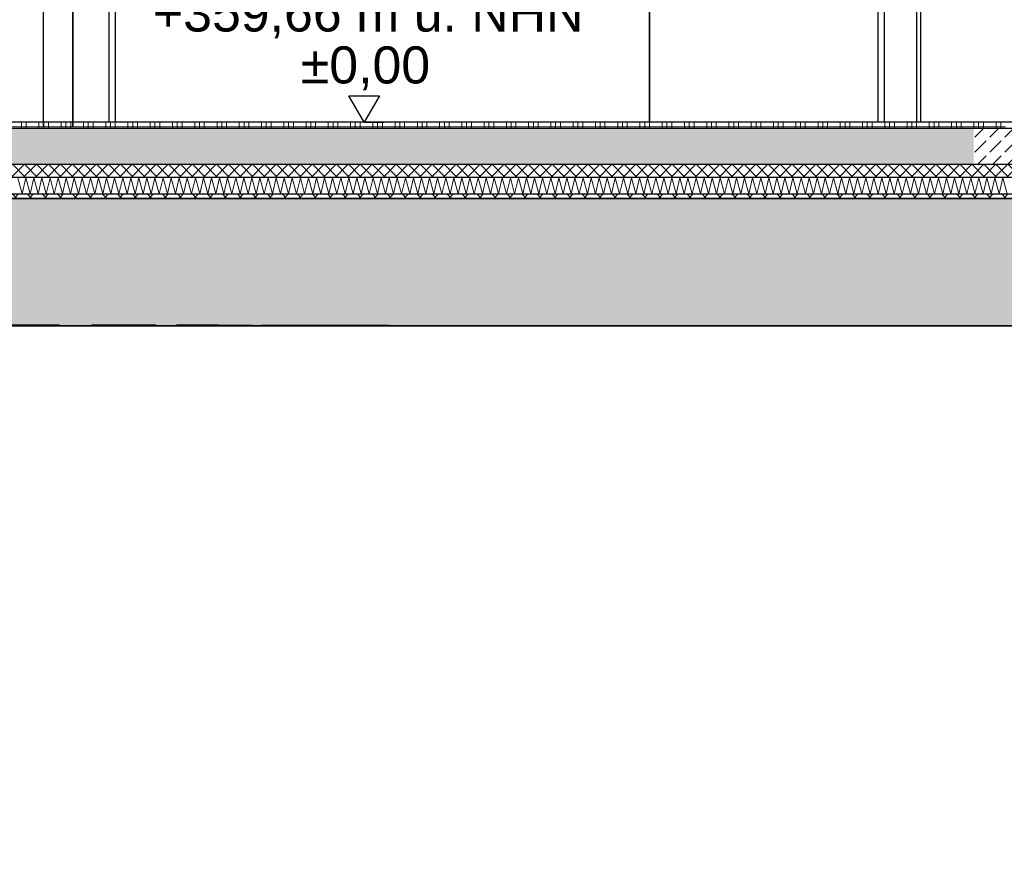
# Model space of a CAD drawing. Header units: metres. Extents: x -27.8 to 39.4, y -22.2 to 2.8.
# Tile 27 of 80: x 4.5 to 6.8, y -11.9 to -9.9. Entities that reach past the tile are written whole.
import ezdxf

# ---------------------------------------------------------------- set-up
doc = ezdxf.new("R2010")
doc.units = ezdxf.units.M
doc.header["$LTSCALE"] = 0.4
doc.header["$MEASUREMENT"] = 0
doc.linetypes.add('Strichlinie', pattern=[0.2, 0.15, -0.05])
doc.linetypes.add('Strichlinie_ lang', pattern=[0.529167, 0.3175, -0.211667])
doc.layers.get('0').update_dxf_attribs({"color": 8, "lineweight": 9})
doc.layers.get('Defpoints').update_dxf_attribs({"color": 8, "lineweight": 9})
for name, color, linetype in [('Neubau_A-Decken', 8, 'Continuous'), ('Neubau_A-STB Wände', 8, 'Continuous'), ('Neubau_A-TB Wände', 8, 'Continuous'), ('Neubau_B-Bodenaufbau', 8, 'Continuous'), ('Neubau_T-Bemaßung', 8, 'Continuous')]:
    doc.layers.add(name, color=color, linetype=linetype)
doc.layers.add('S-Linien _ Schraffuren.2D', color=8, linetype='Continuous', lineweight=9)
doc.styles.add('ERSTELLTER_STIL_2', font='arial.ttf')
doc.dimstyles.new('ERSTELLTER_STIL__1', dxfattribs={"dimtxt": 0.0875, "dimasz": 0.059375, "dimexe": 0.18, "dimexo": 0.0625, "dimgap": 0, "dimtad": 1, "dimzin": 0, "dimdsep": 46, "dimtxsty": 'ERSTELLTER_STIL_2', "dimblk": 'ARROWHEAD_6', "dimblk1": 'ARROWHEAD_6', "dimblk2": 'ARROWHEAD_6', "dimcen": 0.09, "dimclrd": 7, "dimclre": 7, "dimclrt": 7, "dimazin": 0, "dimtfac": 1, "dimtdec": 4, "dimtmove": 0, "dimatfit": 3, "dimfxl": 1, "dimtolj": 1, "dimtzin": 0, "dimarcsym": 0})
pattern_1 = [(45, (388.31789, -10.175), (-0.0176776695, 0.0176776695), []), (135, (388.31789, -10.175), (0.0176776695, 0.0176776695), [])]
pattern_2 = [(45, (388.31789, -10.175), (-0.035355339, 0.035355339), [0.0375, -0.0125]), (45, (388.31789, -10.139645), (-0.035355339, 0.035355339), [0.0375, -0.0125])]
pattern_3 = [(45, (388.31789, -10.175), (-0.0141421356, 0.0141421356), []), (135, (388.31789, -10.175), (0.0141421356, 0.0141421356), [])]

# ---------------------------------------------------------------- blocks, each defined once
blk = doc.blocks.new('ARROWHEAD_6')
at = {"color": 0, "linetype": 'Continuous', "lineweight": 0}
for p, q in [((-0.5, -0.5), (0.5, 0.5)), ((0, 0), (-1, 0))]:
    blk.add_line(p, q, dxfattribs=at)
blk = doc.blocks.new('*D380')
at = {"layer": 'Defpoints', "color": 0, "linetype": 'Continuous', "transparency": 16777216}
for p in [(11.1831, -10.655), (16.03, -10.655), (3.575, -14.405)]:
    blk.add_point(p, dxfattribs=at)
at = {"layer": 'Neubau_T-Bemaßung', "linetype": 'Continuous', "lineweight": -2, "transparency": 16777216}
for p, q in [((15.9675, -10.655), (11.0031, -10.655)), ((11.1831, -10.7144), (11.1831, -12.3528)), ((11.1831, -14.3456), (11.1831, -12.5807)), ((3.6375, -14.405), (11.3631, -14.405))]:
    blk.add_line(p, q, dxfattribs=at)
at = {"layer": 'Neubau_T-Bemaßung', "linetype": 'Continuous', "lineweight": -2, "transparency": 16777216, "xscale": 0.059375, "yscale": 0.059375, "zscale": 0.059375}
for p, rotation in [((11.1831, -10.655), 90), ((11.1831, -14.405), 270)]:
    blk.add_blockref('ARROWHEAD_6', p, dxfattribs=dict(at, rotation=rotation))
at = {"layer": 'Neubau_T-Bemaßung', "linetype": 'Continuous', "transparency": 16777216, "insert": (11.1831, -12.4668), "char_height": 0.0875, "attachment_point": 5, "rotation": 90, "style": 'ERSTELLTER_STIL_2'}
blk.add_mtext('\\A1;3.75', dxfattribs=at)
blk = doc.blocks.new('*D381')
at = {"layer": 'Defpoints', "color": 0, "linetype": 'Continuous', "transparency": 16777216}
for p in [(-0.3, -10.355), (11.1831, -10.355), (16.03, -10.655)]:
    blk.add_point(p, dxfattribs=at)
at = {"layer": 'Neubau_T-Bemaßung', "linetype": 'Continuous', "lineweight": -2, "transparency": 16777216}
for p, q in [((11.1831, -10.2956), (11.1831, -10.2363)), ((-0.2375, -10.355), (11.3631, -10.355)), ((11.1831, -10.355), (11.1831, -10.3917)), ((11.1831, -10.655), (11.1831, -10.6186)), ((15.9675, -10.655), (11.0031, -10.655)), ((11.1831, -10.7144), (11.1831, -10.7737))]:
    blk.add_line(p, q, dxfattribs=at)
at = {"layer": 'Neubau_T-Bemaßung', "linetype": 'Continuous', "lineweight": -2, "transparency": 16777216, "xscale": 0.059375, "yscale": 0.059375, "zscale": 0.059375}
for p, rotation in [((11.1831, -10.355), 270), ((11.1831, -10.655), 90)]:
    blk.add_blockref('ARROWHEAD_6', p, dxfattribs=dict(at, rotation=rotation))
at = {"layer": 'Neubau_T-Bemaßung', "linetype": 'Continuous', "transparency": 16777216, "insert": (11.1831, -10.5051), "char_height": 0.0875, "attachment_point": 5, "rotation": 90, "style": 'ERSTELLTER_STIL_2'}
blk.add_mtext('\\A1;0.30', dxfattribs=at)
blk = doc.blocks.new('*D382')
at = {"layer": 'Defpoints', "color": 0, "linetype": 'Continuous', "transparency": 16777216}
for p in [(-0.3, -10.355), (-0.3, -10.355), (11.0696, -10.355)]:
    blk.add_point(p, dxfattribs=at)
at = {"layer": 'Neubau_T-Bemaßung', "linetype": 'Continuous', "lineweight": -2, "transparency": 16777216}
for p, q in [((11.0696, -10.2956), (11.0696, -10.2363)), ((-0.2375, -10.355), (11.2496, -10.355)), ((-0.2375, -10.355), (11.2496, -10.355)), ((11.0696, -10.4144), (11.0696, -10.4738))]:
    blk.add_line(p, q, dxfattribs=at)
at = {"layer": 'Neubau_T-Bemaßung', "linetype": 'Continuous', "lineweight": -2, "transparency": 16777216, "xscale": 0.059375, "yscale": 0.059375, "zscale": 0.059375}
for rotation in [270, 90]:
    blk.add_blockref('ARROWHEAD_6', (11.0696, -10.355), dxfattribs=dict(at, rotation=rotation))
at = {"layer": 'Neubau_T-Bemaßung', "linetype": 'Continuous', "transparency": 16777216, "insert": (11.1831, -10.2363), "char_height": 0.0875, "attachment_point": 5, "rotation": 90, "style": 'ERSTELLTER_STIL_2'}
blk.add_mtext('\\A1;0.00', dxfattribs=at)
blk = doc.blocks.new('*D383')
at = {"layer": 'Defpoints', "color": 0, "linetype": 'Continuous', "transparency": 16777216}
for p in [(11.0694, -10.175), (33.092, -10.175), (-0.3, -10.355)]:
    blk.add_point(p, dxfattribs=at)
at = {"layer": 'Neubau_T-Bemaßung', "linetype": 'Continuous', "lineweight": -2, "transparency": 16777216}
for p, q in [((11.0694, -10.175), (11.0694, -10.0772)), ((33.0295, -10.175), (10.8894, -10.175)), ((11.0694, -10.2956), (11.0694, -10.2344)), ((-0.2375, -10.355), (11.2494, -10.355))]:
    blk.add_line(p, q, dxfattribs=at)
at = {"layer": 'Neubau_T-Bemaßung', "linetype": 'Continuous', "lineweight": -2, "transparency": 16777216, "xscale": 0.059375, "yscale": 0.059375, "zscale": 0.059375}
for p, rotation in [((11.0694, -10.175), 90), ((11.0694, -10.355), 270)]:
    blk.add_blockref('ARROWHEAD_6', p, dxfattribs=dict(at, rotation=rotation))
at = {"layer": 'Neubau_T-Bemaßung', "linetype": 'Continuous', "transparency": 16777216, "insert": (11.1831, -10.0772), "char_height": 0.0875, "attachment_point": 5, "rotation": 90, "style": 'ERSTELLTER_STIL_2'}
blk.add_mtext('\\A1;0.18', dxfattribs=at)
blk = doc.blocks.new('*D395')
at = {"layer": 'Defpoints', "color": 0, "linetype": 'Continuous', "transparency": 16777216}
for p in [(3.575, -10.655), (11.5331, -10.655), (16.28, -14.555)]:
    blk.add_point(p, dxfattribs=at)
at = {"layer": 'Neubau_T-Bemaßung', "linetype": 'Continuous', "lineweight": -2, "transparency": 16777216}
for p, q in [((3.6375, -10.655), (11.7131, -10.655)), ((11.5331, -10.7144), (11.5331, -12.495)), ((11.5331, -14.4956), (11.5331, -12.722)), ((16.2175, -14.555), (11.3531, -14.555))]:
    blk.add_line(p, q, dxfattribs=at)
at = {"layer": 'Neubau_T-Bemaßung', "linetype": 'Continuous', "lineweight": -2, "transparency": 16777216, "xscale": 0.059375, "yscale": 0.059375, "zscale": 0.059375}
for p, rotation in [((11.5331, -10.655), 90), ((11.5331, -14.555), 270)]:
    blk.add_blockref('ARROWHEAD_6', p, dxfattribs=dict(at, rotation=rotation))
at = {"layer": 'Neubau_T-Bemaßung', "linetype": 'Continuous', "transparency": 16777216, "insert": (11.5331, -12.6085), "char_height": 0.0875, "attachment_point": 5, "rotation": 90, "style": 'ERSTELLTER_STIL_2'}
blk.add_mtext('\\A1;3.90', dxfattribs=at)
blk = doc.blocks.new('*D396')
at = {"layer": 'Defpoints', "color": 0, "linetype": 'Continuous', "transparency": 16777216}
for p in [(-0.3, -10.355), (11.5331, -10.355), (3.575, -10.655)]:
    blk.add_point(p, dxfattribs=at)
at = {"layer": 'Neubau_T-Bemaßung', "linetype": 'Continuous', "lineweight": -2, "transparency": 16777216}
for p, q in [((11.5331, -10.2956), (11.5331, -10.2363)), ((-0.2375, -10.355), (11.7131, -10.355)), ((11.5331, -10.355), (11.5331, -10.3917)), ((11.5331, -10.655), (11.5331, -10.6186)), ((3.6375, -10.655), (11.7131, -10.655)), ((11.5331, -10.7144), (11.5331, -10.7737))]:
    blk.add_line(p, q, dxfattribs=at)
at = {"layer": 'Neubau_T-Bemaßung', "linetype": 'Continuous', "lineweight": -2, "transparency": 16777216, "xscale": 0.059375, "yscale": 0.059375, "zscale": 0.059375}
for p, rotation in [((11.5331, -10.355), 270), ((11.5331, -10.655), 90)]:
    blk.add_blockref('ARROWHEAD_6', p, dxfattribs=dict(at, rotation=rotation))
at = {"layer": 'Neubau_T-Bemaßung', "linetype": 'Continuous', "transparency": 16777216, "insert": (11.5331, -10.5051), "char_height": 0.0875, "attachment_point": 5, "rotation": 90, "style": 'ERSTELLTER_STIL_2'}
blk.add_mtext('\\A1;0.30', dxfattribs=at)
blk = doc.blocks.new('*D397')
at = {"layer": 'Defpoints', "color": 0, "linetype": 'Continuous', "transparency": 16777216}
for p in [(-0.3, -10.355), (-0.3, -10.355), (11.4196, -10.355)]:
    blk.add_point(p, dxfattribs=at)
at = {"layer": 'Neubau_T-Bemaßung', "linetype": 'Continuous', "lineweight": -2, "transparency": 16777216}
for p, q in [((11.4196, -10.2956), (11.4196, -10.2363)), ((-0.2375, -10.355), (11.5996, -10.355)), ((-0.2375, -10.355), (11.5996, -10.355)), ((11.4196, -10.4144), (11.4196, -10.4738))]:
    blk.add_line(p, q, dxfattribs=at)
at = {"layer": 'Neubau_T-Bemaßung', "linetype": 'Continuous', "lineweight": -2, "transparency": 16777216, "xscale": 0.059375, "yscale": 0.059375, "zscale": 0.059375}
for rotation in [270, 90]:
    blk.add_blockref('ARROWHEAD_6', (11.4196, -10.355), dxfattribs=dict(at, rotation=rotation))
at = {"layer": 'Neubau_T-Bemaßung', "linetype": 'Continuous', "transparency": 16777216, "insert": (11.5331, -10.2363), "char_height": 0.0875, "attachment_point": 5, "rotation": 90, "style": 'ERSTELLTER_STIL_2'}
blk.add_mtext('\\A1;0.00', dxfattribs=at)
blk = doc.blocks.new('*D398')
at = {"layer": 'Defpoints', "color": 0, "linetype": 'Continuous', "transparency": 16777216}
for p in [(11.5331, -6.495), (23.73, -6.495), (-0.3, -10.355)]:
    blk.add_point(p, dxfattribs=at)
at = {"layer": 'Neubau_T-Bemaßung', "linetype": 'Continuous', "lineweight": -2, "transparency": 16777216}
for p, q in [((23.6675, -6.495), (11.3531, -6.495)), ((11.5331, -6.5544), (11.5331, -8.3149)), ((11.5331, -10.2956), (11.5331, -8.5421)), ((-0.2375, -10.355), (11.7131, -10.355))]:
    blk.add_line(p, q, dxfattribs=at)
at = {"layer": 'Neubau_T-Bemaßung', "linetype": 'Continuous', "lineweight": -2, "transparency": 16777216, "xscale": 0.059375, "yscale": 0.059375, "zscale": 0.059375}
for p, rotation in [((11.5331, -6.495), 90), ((11.5331, -10.355), 270)]:
    blk.add_blockref('ARROWHEAD_6', p, dxfattribs=dict(at, rotation=rotation))
at = {"layer": 'Neubau_T-Bemaßung', "linetype": 'Continuous', "transparency": 16777216, "insert": (11.5331, -8.4285), "char_height": 0.0875, "attachment_point": 5, "rotation": 90, "style": 'ERSTELLTER_STIL_2'}
blk.add_mtext('\\A1;3.86', dxfattribs=at)
blk = doc.blocks.new('*D405')
at = {"layer": 'Defpoints', "color": 0, "linetype": 'Continuous', "transparency": 16777216}
for p in [(1.4797, -10.175), (33.092, -10.175), (-0.3, -10.355)]:
    blk.add_point(p, dxfattribs=at)
at = {"layer": 'Neubau_T-Bemaßung', "linetype": 'Continuous', "lineweight": -2, "transparency": 16777216}
for p, q in [((1.4797, -10.175), (1.4797, -10.0772)), ((33.0295, -10.175), (1.2997, -10.175)), ((1.4797, -10.2956), (1.4797, -10.2344)), ((-0.2375, -10.355), (1.6597, -10.355))]:
    blk.add_line(p, q, dxfattribs=at)
at = {"layer": 'Neubau_T-Bemaßung', "linetype": 'Continuous', "lineweight": -2, "transparency": 16777216, "xscale": 0.059375, "yscale": 0.059375, "zscale": 0.059375}
for p, rotation in [((1.4797, -10.175), 90), ((1.4797, -10.355), 270)]:
    blk.add_blockref('ARROWHEAD_6', p, dxfattribs=dict(at, rotation=rotation))
at = {"layer": 'Neubau_T-Bemaßung', "linetype": 'Continuous', "transparency": 16777216, "insert": (1.5934, -10.0772), "char_height": 0.0875, "attachment_point": 5, "rotation": 90, "style": 'ERSTELLTER_STIL_2'}
blk.add_mtext('\\A1;0.18', dxfattribs=at)
blk = doc.blocks.new('*D406')
at = {"layer": 'Defpoints', "color": 0, "linetype": 'Continuous', "transparency": 16777216}
for p in [(1.5934, -6.825), (7.9525, -6.825), (33.092, -10.175)]:
    blk.add_point(p, dxfattribs=at)
at = {"layer": 'Neubau_T-Bemaßung', "linetype": 'Continuous', "lineweight": -2, "transparency": 16777216}
for p, q in [((7.89, -6.825), (1.4134, -6.825)), ((1.5934, -6.8844), (1.5934, -8.3896)), ((1.5934, -10.1156), (1.5934, -8.6174)), ((33.0295, -10.175), (1.4134, -10.175))]:
    blk.add_line(p, q, dxfattribs=at)
at = {"layer": 'Neubau_T-Bemaßung', "linetype": 'Continuous', "lineweight": -2, "transparency": 16777216, "xscale": 0.059375, "yscale": 0.059375, "zscale": 0.059375}
for p, rotation in [((1.5934, -6.825), 90), ((1.5934, -10.175), 270)]:
    blk.add_blockref('ARROWHEAD_6', p, dxfattribs=dict(at, rotation=rotation))
at = {"layer": 'Neubau_T-Bemaßung', "linetype": 'Continuous', "transparency": 16777216, "insert": (1.5934, -8.5035), "char_height": 0.0875, "attachment_point": 5, "rotation": 90, "style": 'ERSTELLTER_STIL_2'}
blk.add_mtext('\\A1;3.35', dxfattribs=at)
blk = doc.blocks.new('*D418')
at = {"layer": 'Defpoints', "color": 0, "linetype": 'Continuous', "transparency": 16777216}
for p in [(1.9434, -6.495), (23.73, -6.495), (-0.3, -10.355)]:
    blk.add_point(p, dxfattribs=at)
at = {"layer": 'Neubau_T-Bemaßung', "linetype": 'Continuous', "lineweight": -2, "transparency": 16777216}
for p, q in [((23.6675, -6.495), (1.7634, -6.495)), ((1.9434, -6.5544), (1.9434, -8.3149)), ((1.9434, -10.2956), (1.9434, -8.5421)), ((-0.2375, -10.355), (2.1234, -10.355))]:
    blk.add_line(p, q, dxfattribs=at)
at = {"layer": 'Neubau_T-Bemaßung', "linetype": 'Continuous', "lineweight": -2, "transparency": 16777216, "xscale": 0.059375, "yscale": 0.059375, "zscale": 0.059375}
for p, rotation in [((1.9434, -6.495), 90), ((1.9434, -10.355), 270)]:
    blk.add_blockref('ARROWHEAD_6', p, dxfattribs=dict(at, rotation=rotation))
at = {"layer": 'Neubau_T-Bemaßung', "linetype": 'Continuous', "transparency": 16777216, "insert": (1.9434, -8.4285), "char_height": 0.0875, "attachment_point": 5, "rotation": 90, "style": 'ERSTELLTER_STIL_2'}
blk.add_mtext('\\A1;3.86', dxfattribs=at)

msp = doc.modelspace()

# ---------------------------------------------------------------- hatches: boundary and pattern name
at = {"layer": 'Neubau_A-Decken', "linetype": 'Continuous'}
h = msp.add_hatch(dxfattribs=at)
h.set_pattern_fill('BETON__STAHLBETON_0001', color=256, style=0, pattern_type=2)
h.set_pattern_definition([(45, (388.31789, -10.175), (-0.084852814, 0.084852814), []), (45, (388.27546, -10.13257), (-0.084852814, 0.084852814), [0.09, -0.03])])
h.paths.add_polyline_path([(3.275, -10.355), (3.275, -10.655), (16.28, -10.655), (16.28, -10.355)])
at = {"layer": 'Neubau_B-Bodenaufbau', "linetype": 'Continuous'}
h = msp.add_hatch(dxfattribs=at)
h.set_pattern_fill('BETON__UNBEWEHRT_0001', color=256, style=0, pattern_type=2)
h.set_pattern_definition(pattern_2)
h.paths.add_polyline_path([(-0.16, -10.19), (-0.16, -10.275), (6.725, -10.275), (6.725, -10.19)])
h = msp.add_hatch(dxfattribs=at)
h.set_pattern_fill('BETON__UNBEWEHRT_0001', color=256, style=0, pattern_type=2)
h.set_pattern_definition(pattern_2)
h.paths.add_polyline_path([(6.725, -10.19), (6.725, -10.275), (8.78, -10.275), (8.78, -10.19)])
h = msp.add_hatch(dxfattribs=at)
h.set_pattern_fill('DÄMMUNG__HART_2_0001', color=256, style=0, pattern_type=2)
h.set_pattern_definition(pattern_3)
h.paths.add_polyline_path([(-0.16, -10.275), (-0.16, -10.305), (6.725, -10.305), (6.725, -10.275)])
h = msp.add_hatch(dxfattribs=at)
h.set_pattern_fill('DÄMMUNG__HART_2_0001', color=256, style=0, pattern_type=2)
h.set_pattern_definition(pattern_3)
h.paths.add_polyline_path([(6.725, -10.275), (6.725, -10.305), (8.78, -10.305), (8.78, -10.275)])
h = msp.add_hatch(dxfattribs=at)
h.set_pattern_fill('GUßASPHALT_0001', color=256, style=0, pattern_type=2)
h.set_pattern_definition(pattern_1)
h.paths.add_polyline_path([(-0.16, -10.355), (6.725, -10.355), (6.725, -10.345), (-0.16, -10.345)])
h = msp.add_hatch(dxfattribs=at)
h.set_pattern_fill('GUßASPHALT_0001', color=256, style=0, pattern_type=2)
h.set_pattern_definition(pattern_1)
h.paths.add_polyline_path([(6.725, -10.355), (8.78, -10.355), (8.78, -10.345), (6.725, -10.345)])

# ---------------------------------------------------------------- linework, layer by layer
at = {"layer": 'Neubau_A-Decken', "linetype": 'Continuous'}
msp.add_line((16.03, -10.655), (3.575, -10.655), dxfattribs=at)
at = {"layer": 'Neubau_A-Decken', "linetype": 'Continuous', "flags": 128}
msp.add_lwpolyline([(12.28, -10.355), (12.2675, -10.355), (12.255, -10.355), (12.155, -10.355), (12.1425, -10.355), (12.13, -10.355), (9.13, -10.355), (9.1175, -10.355), (9.105, -10.355), (9.055, -10.355), (8.855, -10.355), (8.805, -10.355), (8.7925, -10.355), (8.78, -10.355), (6.725, -10.355), (3.275, -10.355)], dxfattribs=at)
at = {"layer": 'Neubau_A-STB Wände', "linetype": 'Continuous'}
msp.add_line((6.6, -10.175), (6.6, -7.915), dxfattribs=at)
at = {"layer": 'Neubau_A-STB Wände', "linetype": 'Continuous', "flags": 128}
for points in [[(6.59, -7.915), (6.59, -7.955), (6.59, -10.175)], [(6.5901, -7.915), (6.5901, -7.955), (6.5901, -10.175)]]:
    msp.add_lwpolyline(points, dxfattribs=at)
at = {"layer": 'Neubau_A-TB Wände', "linetype": 'Continuous'}
for p, q in [((4.685, -7.46), (4.685, -10.175)), ((6.515, -10.175), (6.515, -7.46)), ((4.7, -7.915), (4.7, -10.175)), ((5.9599, -7.915), (5.9599, -10.175)), ((5.9601, -7.915), (5.9601, -10.175)), ((6.5, -10.175), (6.5, -7.915)), ((4.5301, -10.185), (4.53, -10.185)), ((4.6, -10.185), (4.5999, -10.185))]:
    msp.add_line(p, q, dxfattribs=at)
at = {"layer": 'Neubau_A-TB Wände', "linetype": 'Continuous', "flags": 128}
for points in [[(4.53, -6.825), (4.53, -6.925), (4.53, -7.815), (4.53, -7.915), (4.53, -10.185)], [(4.5301, -6.825), (4.5301, -6.925), (4.5301, -7.815), (4.5301, -7.915), (4.5301, -10.185)], [(4.5999, -6.825), (4.5999, -6.925), (4.5999, -7.815), (4.5999, -7.915), (4.5999, -10.185)], [(4.6, -6.825), (4.6, -6.925), (4.6, -7.815), (4.6, -7.915), (4.6, -10.185)]]:
    msp.add_lwpolyline(points, dxfattribs=at)
at = {"layer": 'Neubau_B-Bodenaufbau', "linetype": 'Continuous'}
for p, q in [((6.725, -10.19), (-0.16, -10.19)), ((8.78, -10.19), (6.725, -10.19)), ((6.725, -10.275), (-0.16, -10.275)), ((8.78, -10.275), (6.725, -10.275)), ((6.725, -10.305), (-0.16, -10.305)), ((8.78, -10.305), (6.725, -10.305)), ((6.725, -10.345), (-0.16, -10.345)), ((8.78, -10.345), (6.725, -10.345))]:
    msp.add_line(p, q, dxfattribs=at)
at = {"layer": 'Neubau_B-Bodenaufbau', "linetype": 'Continuous', "lineweight": 9}
for p, q in [((4.4379, -10.1862), (4.4904, -10.1862)), ((4.4791, -10.175), (4.4791, -10.19)), ((4.4904, -10.175), (4.4904, -10.19)), ((4.4904, -10.1862), (4.5429, -10.1862)), ((4.5204, -10.175), (4.5204, -10.19)), ((4.5316, -10.175), (4.5316, -10.19)), ((4.5429, -10.175), (4.5429, -10.19)), ((4.5429, -10.1862), (4.5954, -10.1862)), ((4.5729, -10.175), (4.5729, -10.19)), ((4.5841, -10.175), (4.5841, -10.19)), ((4.5954, -10.175), (4.5954, -10.19)), ((4.5954, -10.1862), (4.6479, -10.1862)), ((4.6254, -10.175), (4.6254, -10.19)), ((4.6366, -10.175), (4.6366, -10.19)), ((4.6479, -10.175), (4.6479, -10.19)), ((4.6479, -10.1862), (4.7004, -10.1862)), ((4.6779, -10.175), (4.6779, -10.19)), ((4.6891, -10.175), (4.6891, -10.19)), ((4.7004, -10.175), (4.7004, -10.19)), ((4.7004, -10.1862), (4.7529, -10.1862)), ((4.7304, -10.175), (4.7304, -10.19)), ((4.7416, -10.175), (4.7416, -10.19)), ((4.7529, -10.175), (4.7529, -10.19)), ((4.7529, -10.1862), (4.8054, -10.1862)), ((4.7829, -10.175), (4.7829, -10.19)), ((4.7941, -10.175), (4.7941, -10.19)), ((4.8054, -10.175), (4.8054, -10.19)), ((4.8054, -10.1862), (4.8579, -10.1862)), ((4.8354, -10.175), (4.8354, -10.19)), ((4.8466, -10.175), (4.8466, -10.19)), ((4.8579, -10.175), (4.8579, -10.19)), ((4.8579, -10.1862), (4.9104, -10.1862)), ((4.8879, -10.175), (4.8879, -10.19)), ((4.8991, -10.175), (4.8991, -10.19)), ((4.9104, -10.175), (4.9104, -10.19)), ((4.9104, -10.1862), (4.9629, -10.1862)), ((4.9404, -10.175), (4.9404, -10.19)), ((4.9516, -10.175), (4.9516, -10.19)), ((4.9629, -10.175), (4.9629, -10.19)), ((4.9629, -10.1862), (5.0154, -10.1862)), ((4.9929, -10.175), (4.9929, -10.19)), ((5.0041, -10.175), (5.0041, -10.19)), ((5.0154, -10.175), (5.0154, -10.19)), ((5.0154, -10.1862), (5.0679, -10.1862)), ((5.0454, -10.175), (5.0454, -10.19)), ((5.0566, -10.175), (5.0566, -10.19)), ((5.0679, -10.175), (5.0679, -10.19)), ((5.0679, -10.1862), (5.1204, -10.1862)), ((5.0979, -10.175), (5.0979, -10.19)), ((5.1091, -10.175), (5.1091, -10.19)), ((5.1204, -10.175), (5.1204, -10.19)), ((5.1204, -10.1862), (5.1729, -10.1862)), ((5.1504, -10.175), (5.1504, -10.19)), ((5.1616, -10.175), (5.1616, -10.19)), ((5.1729, -10.175), (5.1729, -10.19)), ((5.1729, -10.1862), (5.2254, -10.1862)), ((5.2029, -10.175), (5.2029, -10.19)), ((5.2141, -10.175), (5.2141, -10.19)), ((5.2254, -10.175), (5.2254, -10.19)), ((5.2254, -10.1862), (5.2779, -10.1862)), ((5.2554, -10.175), (5.2554, -10.19)), ((5.2666, -10.175), (5.2666, -10.19)), ((5.2779, -10.175), (5.2779, -10.19)), ((5.2779, -10.1862), (5.3304, -10.1862)), ((5.3079, -10.175), (5.3079, -10.19)), ((5.3191, -10.175), (5.3191, -10.19)), ((5.3304, -10.175), (5.3304, -10.19)), ((5.3304, -10.1862), (5.3829, -10.1862)), ((5.3604, -10.175), (5.3604, -10.19)), ((5.3716, -10.175), (5.3716, -10.19)), ((5.3829, -10.175), (5.3829, -10.19)), ((5.3829, -10.1862), (5.4354, -10.1862)), ((5.4129, -10.175), (5.4129, -10.19)), ((5.4241, -10.175), (5.4241, -10.19)), ((5.4354, -10.175), (5.4354, -10.19)), ((5.4354, -10.1862), (5.4879, -10.1862)), ((5.4654, -10.175), (5.4654, -10.19)), ((5.4766, -10.175), (5.4766, -10.19)), ((5.4879, -10.175), (5.4879, -10.19)), ((5.4879, -10.1862), (5.5404, -10.1862)), ((5.5179, -10.175), (5.5179, -10.19)), ((5.5291, -10.175), (5.5291, -10.19)), ((5.5404, -10.175), (5.5404, -10.19)), ((5.5404, -10.1862), (5.5929, -10.1862)), ((5.5704, -10.175), (5.5704, -10.19)), ((5.5816, -10.175), (5.5816, -10.19)), ((5.5929, -10.175), (5.5929, -10.19)), ((5.5929, -10.1862), (5.6454, -10.1862)), ((5.6229, -10.175), (5.6229, -10.19)), ((5.6341, -10.175), (5.6341, -10.19)), ((5.6454, -10.175), (5.6454, -10.19)), ((5.6454, -10.1862), (5.6979, -10.1862)), ((5.6754, -10.175), (5.6754, -10.19)), ((5.6866, -10.175), (5.6866, -10.19)), ((5.6979, -10.175), (5.6979, -10.19)), ((5.6979, -10.1862), (5.7504, -10.1862)), ((5.7279, -10.175), (5.7279, -10.19)), ((5.7391, -10.175), (5.7391, -10.19)), ((5.7504, -10.175), (5.7504, -10.19)), ((5.7504, -10.1862), (5.8029, -10.1862)), ((5.7804, -10.175), (5.7804, -10.19)), ((5.7916, -10.175), (5.7916, -10.19)), ((5.8029, -10.175), (5.8029, -10.19)), ((5.8029, -10.1862), (5.8554, -10.1862)), ((5.8329, -10.175), (5.8329, -10.19)), ((5.8441, -10.175), (5.8441, -10.19)), ((5.8554, -10.175), (5.8554, -10.19)), ((5.8554, -10.1862), (5.9079, -10.1862)), ((5.8854, -10.175), (5.8854, -10.19)), ((5.8966, -10.175), (5.8966, -10.19)), ((5.9079, -10.175), (5.9079, -10.19)), ((5.9079, -10.1862), (5.9604, -10.1862)), ((5.9379, -10.175), (5.9379, -10.19)), ((5.9491, -10.175), (5.9491, -10.19)), ((5.9604, -10.175), (5.9604, -10.19)), ((5.9604, -10.1862), (6.0129, -10.1862)), ((5.9904, -10.175), (5.9904, -10.19)), ((6.0016, -10.175), (6.0016, -10.19)), ((6.0129, -10.175), (6.0129, -10.19)), ((6.0129, -10.1862), (6.0654, -10.1862)), ((6.0429, -10.175), (6.0429, -10.19)), ((6.0541, -10.175), (6.0541, -10.19)), ((6.0654, -10.175), (6.0654, -10.19)), ((6.0654, -10.1862), (6.1179, -10.1862)), ((6.0954, -10.175), (6.0954, -10.19)), ((6.1066, -10.175), (6.1066, -10.19)), ((6.1179, -10.175), (6.1179, -10.19)), ((6.1179, -10.1862), (6.1704, -10.1862)), ((6.1479, -10.175), (6.1479, -10.19)), ((6.1591, -10.175), (6.1591, -10.19)), ((6.1704, -10.175), (6.1704, -10.19)), ((6.1704, -10.1862), (6.2229, -10.1862)), ((6.2004, -10.175), (6.2004, -10.19)), ((6.2116, -10.175), (6.2116, -10.19)), ((6.2229, -10.175), (6.2229, -10.19)), ((6.2229, -10.1862), (6.2754, -10.1862)), ((6.2529, -10.175), (6.2529, -10.19)), ((6.2641, -10.175), (6.2641, -10.19)), ((6.2754, -10.175), (6.2754, -10.19)), ((6.2754, -10.1862), (6.3279, -10.1862)), ((6.3054, -10.175), (6.3054, -10.19)), ((6.3166, -10.175), (6.3166, -10.19)), ((6.3279, -10.175), (6.3279, -10.19)), ((6.3279, -10.1862), (6.3804, -10.1862)), ((6.3579, -10.175), (6.3579, -10.19)), ((6.3691, -10.175), (6.3691, -10.19)), ((6.3804, -10.175), (6.3804, -10.19)), ((6.3804, -10.1862), (6.4329, -10.1862)), ((6.4104, -10.175), (6.4104, -10.19)), ((6.4216, -10.175), (6.4216, -10.19)), ((6.4329, -10.175), (6.4329, -10.19)), ((6.4329, -10.1862), (6.4854, -10.1862)), ((6.4629, -10.175), (6.4629, -10.19)), ((6.4741, -10.175), (6.4741, -10.19)), ((6.4854, -10.175), (6.4854, -10.19)), ((6.4854, -10.1862), (6.5379, -10.1862)), ((6.5154, -10.175), (6.5154, -10.19)), ((6.5266, -10.175), (6.5266, -10.19)), ((6.5379, -10.175), (6.5379, -10.19)), ((6.5379, -10.1862), (6.5904, -10.1862)), ((6.5679, -10.175), (6.5679, -10.19)), ((6.5791, -10.175), (6.5791, -10.19)), ((6.5904, -10.175), (6.5904, -10.19)), ((6.5904, -10.1862), (6.6429, -10.1862)), ((6.6204, -10.175), (6.6204, -10.19)), ((6.6316, -10.175), (6.6316, -10.19)), ((6.6429, -10.175), (6.6429, -10.19)), ((6.6429, -10.1862), (6.6954, -10.1862)), ((6.6729, -10.175), (6.6729, -10.19)), ((6.6841, -10.175), (6.6841, -10.19)), ((6.6954, -10.175), (6.6954, -10.19)), ((6.6954, -10.1862), (6.725, -10.1862)), ((6.725, -10.1862), (6.7479, -10.1862)), ((6.7254, -10.175), (6.7254, -10.19)), ((6.7366, -10.175), (6.7366, -10.19)), ((6.7479, -10.175), (6.7479, -10.19)), ((6.7479, -10.1862), (6.8004, -10.1862)), ((6.7779, -10.175), (6.7779, -10.19)), ((6.7891, -10.175), (6.7891, -10.19)), ((4.4703, -10.306), (4.4805, -10.344)), ((4.4805, -10.344), (4.4893, -10.306)), ((4.4893, -10.306), (4.4995, -10.344)), ((4.4995, -10.344), (4.5084, -10.306)), ((4.5084, -10.306), (4.5186, -10.344)), ((4.5186, -10.344), (4.5274, -10.306)), ((4.5274, -10.306), (4.5376, -10.344)), ((4.5376, -10.344), (4.5465, -10.306)), ((4.5465, -10.306), (4.5567, -10.344)), ((4.5567, -10.344), (4.5655, -10.306)), ((4.5655, -10.306), (4.5757, -10.344)), ((4.5757, -10.344), (4.5846, -10.306)), ((4.5846, -10.306), (4.5948, -10.344)), ((4.5948, -10.344), (4.6036, -10.306)), ((4.6036, -10.306), (4.6138, -10.344)), ((4.6138, -10.344), (4.6227, -10.306)), ((4.6227, -10.306), (4.6329, -10.344)), ((4.6329, -10.344), (4.6417, -10.306)), ((4.6417, -10.306), (4.6519, -10.344)), ((4.6519, -10.344), (4.6607, -10.306)), ((4.6607, -10.306), (4.6709, -10.344)), ((4.6709, -10.344), (4.6798, -10.306)), ((4.6798, -10.306), (4.69, -10.344)), ((4.69, -10.344), (4.6988, -10.306)), ((4.6988, -10.306), (4.709, -10.344)), ((4.709, -10.344), (4.7179, -10.306)), ((4.7179, -10.306), (4.7281, -10.344)), ((4.7281, -10.344), (4.7369, -10.306)), ((4.7369, -10.306), (4.7471, -10.344)), ((4.7471, -10.344), (4.756, -10.306)), ((4.756, -10.306), (4.7662, -10.344)), ((4.7662, -10.344), (4.775, -10.306)), ((4.775, -10.306), (4.7852, -10.344)), ((4.7852, -10.344), (4.7941, -10.306)), ((4.7941, -10.306), (4.8043, -10.344)), ((4.8043, -10.344), (4.8131, -10.306)), ((4.8131, -10.306), (4.8233, -10.344)), ((4.8233, -10.344), (4.8322, -10.306)), ((4.8322, -10.306), (4.8424, -10.344)), ((4.8424, -10.344), (4.8512, -10.306)), ((4.8512, -10.306), (4.8614, -10.344)), ((4.8614, -10.344), (4.8703, -10.306)), ((4.8703, -10.306), (4.8805, -10.344)), ((4.8805, -10.344), (4.8893, -10.306)), ((4.8893, -10.306), (4.8995, -10.344)), ((4.8995, -10.344), (4.9084, -10.306)), ((4.9084, -10.306), (4.9186, -10.344)), ((4.9186, -10.344), (4.9274, -10.306)), ((4.9274, -10.306), (4.9376, -10.344)), ((4.9376, -10.344), (4.9465, -10.306)), ((4.9465, -10.306), (4.9567, -10.344)), ((4.9567, -10.344), (4.9655, -10.306)), ((4.9655, -10.306), (4.9757, -10.344)), ((4.9757, -10.344), (4.9846, -10.306)), ((4.9846, -10.306), (4.9948, -10.344)), ((4.9948, -10.344), (5.0036, -10.306)), ((5.0036, -10.306), (5.0138, -10.344)), ((5.0138, -10.344), (5.0227, -10.306)), ((5.0227, -10.306), (5.0329, -10.344)), ((5.0329, -10.344), (5.0417, -10.306)), ((5.0417, -10.306), (5.0519, -10.344)), ((5.0519, -10.344), (5.0607, -10.306)), ((5.0607, -10.306), (5.0709, -10.344)), ((5.0709, -10.344), (5.0798, -10.306)), ((5.0798, -10.306), (5.09, -10.344)), ((5.09, -10.344), (5.0988, -10.306)), ((5.0988, -10.306), (5.109, -10.344)), ((5.109, -10.344), (5.1179, -10.306)), ((5.1179, -10.306), (5.1281, -10.344)), ((5.1281, -10.344), (5.1369, -10.306)), ((5.1369, -10.306), (5.1471, -10.344)), ((5.1471, -10.344), (5.156, -10.306)), ((5.156, -10.306), (5.1662, -10.344)), ((5.1662, -10.344), (5.175, -10.306)), ((5.175, -10.306), (5.1852, -10.344)), ((5.1852, -10.344), (5.1941, -10.306)), ((5.1941, -10.306), (5.2043, -10.344)), ((5.2043, -10.344), (5.2131, -10.306)), ((5.2131, -10.306), (5.2233, -10.344)), ((5.2233, -10.344), (5.2322, -10.306)), ((5.2322, -10.306), (5.2424, -10.344)), ((5.2424, -10.344), (5.2512, -10.306)), ((5.2512, -10.306), (5.2614, -10.344)), ((5.2614, -10.344), (5.2703, -10.306)), ((5.2703, -10.306), (5.2805, -10.344)), ((5.2805, -10.344), (5.2893, -10.306)), ((5.2893, -10.306), (5.2995, -10.344)), ((5.2995, -10.344), (5.3084, -10.306)), ((5.3084, -10.306), (5.3186, -10.344)), ((5.3186, -10.344), (5.3274, -10.306)), ((5.3274, -10.306), (5.3376, -10.344)), ((5.3376, -10.344), (5.3465, -10.306)), ((5.3465, -10.306), (5.3567, -10.344)), ((5.3567, -10.344), (5.3655, -10.306)), ((5.3655, -10.306), (5.3757, -10.344)), ((5.3757, -10.344), (5.3846, -10.306)), ((5.3846, -10.306), (5.3948, -10.344)), ((5.3948, -10.344), (5.4036, -10.306)), ((5.4036, -10.306), (5.4138, -10.344)), ((5.4138, -10.344), (5.4227, -10.306)), ((5.4227, -10.306), (5.4329, -10.344)), ((5.4329, -10.344), (5.4417, -10.306)), ((5.4417, -10.306), (5.4519, -10.344)), ((5.4519, -10.344), (5.4607, -10.306)), ((5.4607, -10.306), (5.4709, -10.344)), ((5.4709, -10.344), (5.4798, -10.306)), ((5.4798, -10.306), (5.49, -10.344)), ((5.49, -10.344), (5.4988, -10.306)), ((5.4988, -10.306), (5.509, -10.344)), ((5.509, -10.344), (5.5179, -10.306)), ((5.5179, -10.306), (5.5281, -10.344)), ((5.5281, -10.344), (5.5369, -10.306)), ((5.5369, -10.306), (5.5471, -10.344)), ((5.5471, -10.344), (5.556, -10.306)), ((5.556, -10.306), (5.5662, -10.344)), ((5.5662, -10.344), (5.575, -10.306)), ((5.575, -10.306), (5.5852, -10.344)), ((5.5852, -10.344), (5.5941, -10.306)), ((5.5941, -10.306), (5.6043, -10.344)), ((5.6043, -10.344), (5.6131, -10.306)), ((5.6131, -10.306), (5.6233, -10.344)), ((5.6233, -10.344), (5.6322, -10.306)), ((5.6322, -10.306), (5.6424, -10.344)), ((5.6424, -10.344), (5.6512, -10.306)), ((5.6512, -10.306), (5.6614, -10.344)), ((5.6614, -10.344), (5.6703, -10.306)), ((5.6703, -10.306), (5.6805, -10.344)), ((5.6805, -10.344), (5.6893, -10.306)), ((5.6893, -10.306), (5.6995, -10.344)), ((5.6995, -10.344), (5.7084, -10.306)), ((5.7084, -10.306), (5.7186, -10.344)), ((5.7186, -10.344), (5.7274, -10.306)), ((5.7274, -10.306), (5.7376, -10.344)), ((5.7376, -10.344), (5.7465, -10.306)), ((5.7465, -10.306), (5.7567, -10.344)), ((5.7567, -10.344), (5.7655, -10.306)), ((5.7655, -10.306), (5.7757, -10.344)), ((5.7757, -10.344), (5.7846, -10.306)), ((5.7846, -10.306), (5.7948, -10.344)), ((5.7948, -10.344), (5.8036, -10.306)), ((5.8036, -10.306), (5.8138, -10.344)), ((5.8138, -10.344), (5.8227, -10.306)), ((5.8227, -10.306), (5.8329, -10.344)), ((5.8329, -10.344), (5.8417, -10.306)), ((5.8417, -10.306), (5.8519, -10.344)), ((5.8519, -10.344), (5.8607, -10.306)), ((5.8607, -10.306), (5.8709, -10.344)), ((5.8709, -10.344), (5.8798, -10.306)), ((5.8798, -10.306), (5.89, -10.344)), ((5.89, -10.344), (5.8988, -10.306)), ((5.8988, -10.306), (5.909, -10.344)), ((5.909, -10.344), (5.9179, -10.306)), ((5.9179, -10.306), (5.9281, -10.344)), ((5.9281, -10.344), (5.9369, -10.306)), ((5.9369, -10.306), (5.9471, -10.344)), ((5.9471, -10.344), (5.956, -10.306)), ((5.956, -10.306), (5.9662, -10.344)), ((5.9662, -10.344), (5.975, -10.306)), ((5.975, -10.306), (5.9852, -10.344)), ((5.9852, -10.344), (5.9941, -10.306)), ((5.9941, -10.306), (6.0043, -10.344)), ((6.0043, -10.344), (6.0131, -10.306)), ((6.0131, -10.306), (6.0233, -10.344)), ((6.0233, -10.344), (6.0322, -10.306)), ((6.0322, -10.306), (6.0424, -10.344)), ((6.0424, -10.344), (6.0512, -10.306)), ((6.0512, -10.306), (6.0614, -10.344)), ((6.0614, -10.344), (6.0703, -10.306)), ((6.0703, -10.306), (6.0805, -10.344)), ((6.0805, -10.344), (6.0893, -10.306)), ((6.0893, -10.306), (6.0995, -10.344)), ((6.0995, -10.344), (6.1084, -10.306)), ((6.1084, -10.306), (6.1186, -10.344)), ((6.1186, -10.344), (6.1274, -10.306)), ((6.1274, -10.306), (6.1376, -10.344)), ((6.1376, -10.344), (6.1465, -10.306)), ((6.1465, -10.306), (6.1567, -10.344)), ((6.1567, -10.344), (6.1655, -10.306)), ((6.1655, -10.306), (6.1757, -10.344)), ((6.1757, -10.344), (6.1846, -10.306)), ((6.1846, -10.306), (6.1948, -10.344)), ((6.1948, -10.344), (6.2036, -10.306)), ((6.2036, -10.306), (6.2138, -10.344)), ((6.2138, -10.344), (6.2227, -10.306)), ((6.2227, -10.306), (6.2329, -10.344)), ((6.2329, -10.344), (6.2417, -10.306)), ((6.2417, -10.306), (6.2519, -10.344)), ((6.2519, -10.344), (6.2607, -10.306)), ((6.2607, -10.306), (6.2709, -10.344)), ((6.2709, -10.344), (6.2798, -10.306)), ((6.2798, -10.306), (6.29, -10.344)), ((6.29, -10.344), (6.2988, -10.306)), ((6.2988, -10.306), (6.309, -10.344)), ((6.309, -10.344), (6.3179, -10.306)), ((6.3179, -10.306), (6.3281, -10.344)), ((6.3281, -10.344), (6.3369, -10.306)), ((6.3369, -10.306), (6.3471, -10.344)), ((6.3471, -10.344), (6.356, -10.306)), ((6.356, -10.306), (6.3662, -10.344)), ((6.3662, -10.344), (6.375, -10.306)), ((6.375, -10.306), (6.3852, -10.344)), ((6.3852, -10.344), (6.3941, -10.306)), ((6.3941, -10.306), (6.4043, -10.344)), ((6.4043, -10.344), (6.4131, -10.306)), ((6.4131, -10.306), (6.4233, -10.344)), ((6.4233, -10.344), (6.4322, -10.306)), ((6.4322, -10.306), (6.4424, -10.344)), ((6.4424, -10.344), (6.4512, -10.306)), ((6.4512, -10.306), (6.4614, -10.344)), ((6.4614, -10.344), (6.4703, -10.306)), ((6.4703, -10.306), (6.4805, -10.344)), ((6.4805, -10.344), (6.4893, -10.306)), ((6.4893, -10.306), (6.4995, -10.344)), ((6.4995, -10.344), (6.5084, -10.306)), ((6.5084, -10.306), (6.5186, -10.344)), ((6.5186, -10.344), (6.5274, -10.306)), ((6.5274, -10.306), (6.5376, -10.344)), ((6.5376, -10.344), (6.5465, -10.306)), ((6.5465, -10.306), (6.5567, -10.344)), ((6.5567, -10.344), (6.5655, -10.306)), ((6.5655, -10.306), (6.5757, -10.344)), ((6.5757, -10.344), (6.5846, -10.306)), ((6.5846, -10.306), (6.5948, -10.344)), ((6.5948, -10.344), (6.6036, -10.306)), ((6.6036, -10.306), (6.6138, -10.344)), ((6.6138, -10.344), (6.6227, -10.306)), ((6.6227, -10.306), (6.6329, -10.344)), ((6.6329, -10.344), (6.6417, -10.306)), ((6.6417, -10.306), (6.6519, -10.344)), ((6.6519, -10.344), (6.6607, -10.306)), ((6.6607, -10.306), (6.6709, -10.344)), ((6.6709, -10.344), (6.6798, -10.306)), ((6.6798, -10.306), (6.69, -10.344)), ((6.69, -10.344), (6.6988, -10.306)), ((6.6988, -10.306), (6.709, -10.344)), ((6.709, -10.344), (6.7179, -10.306)), ((6.7179, -10.306), (6.725, -10.3325)), ((6.7281, -10.344), (6.7369, -10.306)), ((6.7369, -10.306), (6.7471, -10.344)), ((6.7471, -10.344), (6.756, -10.306)), ((6.756, -10.306), (6.7662, -10.344)), ((6.7662, -10.344), (6.775, -10.306)), ((6.775, -10.306), (6.7852, -10.344)), ((6.7852, -10.344), (6.7941, -10.306)), ((6.7941, -10.306), (6.8043, -10.344)), ((6.725, -10.3325), (6.7281, -10.344))]:
    msp.add_line(p, q, dxfattribs=at)
at = {"layer": 'Neubau_B-Bodenaufbau', "linetype": 'Continuous', "flags": 128}
for points in [[(6.725, -10.175), (6.5901, -10.175), (6.59, -10.175), (-0.16, -10.175)], [(8.78, -10.175), (6.86, -10.175), (6.8599, -10.175), (6.725, -10.175)]]:
    msp.add_lwpolyline(points, dxfattribs=at)
at = {"layer": 'Neubau_T-Bemaßung', "linetype": 'Continuous'}
for p, q in [((5.2878, -10.175), (5.2515, -10.1125)), ((5.2515, -10.1125), (5.324, -10.1125)), ((5.324, -10.1125), (5.2878, -10.175)), ((5.2878, -10.175), (5.2409, -10.175)), ((5.2878, -10.175), (5.3346, -10.175))]:
    msp.add_line(p, q, dxfattribs=at)
at = {"layer": 'S-Linien _ Schraffuren.2D', "linetype": 'Strichlinie', "flags": 128}
msp.add_lwpolyline([(13.8454, -10.6687), (15.6563, -10.6758), (17.0612, -10.6704), (19.0543, -10.6547), (19.3911, -10.6615), (20.6649, -10.649), (21.2048, -10.5292), (21.2503, -10.5021), (21.2786, -10.5137), (21.3187, -10.5222), (21.4464, -10.5741), (25.3122, -10.4635), (25.3122, -15.655), (21.47, -15.655), (20.42, -16.705), (17.04, -16.705), (15.99, -15.655), (2.115, -15.655), (-2.9008, -10.6392)], close=True, dxfattribs=at)
at = {"layer": 'S-Linien _ Schraffuren.2D', "linetype": 'Strichlinie_ lang', "flags": 128}
msp.add_lwpolyline([(-6, -10.6338), (13.8454, -10.6687), (15.6563, -10.6758), (15.6601, -10.6757), (17.0612, -10.6704), (19.0543, -10.6547), (19.3911, -10.6615), (20.6649, -10.649), (21.2048, -10.5292), (21.2503, -10.5021)], dxfattribs=at)

# ---------------------------------------------------------------- texts
at = {"layer": 'Neubau_T-Bemaßung', "char_height": 0.0875, "attachment_point": 7, "style": 'ERSTELLTER_STIL_2'}
for s, insert in [('\\A1;+359,66 m ü. NHN', (4.7892, -9.9775)), ('\\A1;±0,00', (5.1381, -10.1))]:
    msp.add_mtext(s, dxfattribs=dict(at, insert=insert))

# ---------------------------------------------------------------- dimensions: what is measured, and where the dimension line sits
at = {"layer": 'Neubau_T-Bemaßung', "linetype": 'Continuous'}
for base, p1, p2, picture, middle in [((11.5331, -6.495), (-0.3, -10.355), (23.73, -6.495), '*D398', (11.5331, -8.4285)), ((1.9434, -6.495), (-0.3, -10.355), (23.73, -6.495), '*D418', (1.9434, -8.4285)), ((1.5934, -6.825), (33.092, -10.175), (7.9525, -6.825), '*D406', (1.5934, -8.5035)), ((11.0694, -10.175), (-0.3, -10.355), (33.092, -10.175), '*D383', (11.1831, -10.0772)), ((1.4797, -10.175), (-0.3, -10.355), (33.092, -10.175), '*D405', (1.5934, -10.0772)), ((11.0696435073, -10.355), (-0.3, -10.355), (-0.3, -10.355), '*D382', (11.1831368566, -10.23625)), ((11.4196435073, -10.355), (-0.3, -10.355), (-0.3, -10.355), '*D397', (11.5331368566, -10.23625)), ((11.1831, -10.355), (16.03, -10.655), (-0.3, -10.355), '*D381', (11.1831, -10.5051)), ((11.5331, -10.355), (3.575, -10.655), (-0.3, -10.355), '*D396', (11.5331, -10.5051)), ((11.1831, -10.655), (3.575, -14.405), (16.03, -10.655), '*D380', (11.1831, -12.4668)), ((11.5331, -10.655), (16.28, -14.555), (3.575, -10.655), '*D395', (11.5331, -12.6085))]:
    dim = msp.add_linear_dim(base=base, p1=p1, p2=p2, angle=90, dimstyle='ERSTELLTER_STIL__1', override={"dimclrd": 256, "dimclre": 256, "dimclrt": 256}, dxfattribs=at)
    dim.commit()
    dim.dimension.update_dxf_attribs({"geometry": picture, "text_midpoint": middle, "dimtype": 160, "text_rotation": 90})

doc.saveas('drawing.dxf')
